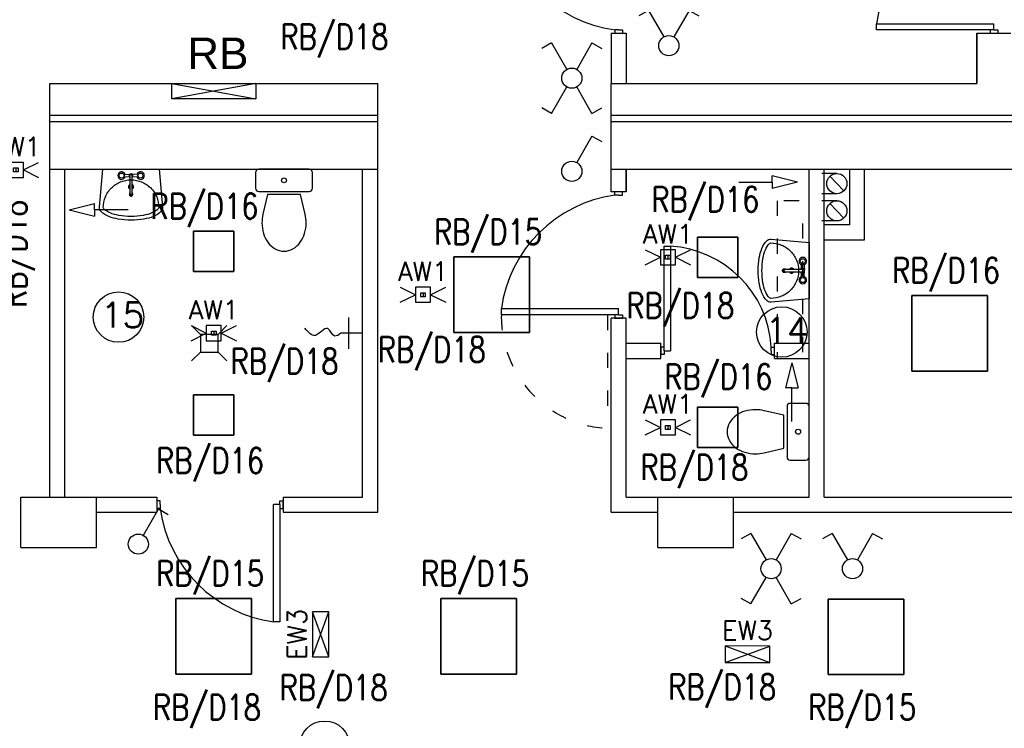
# Model space of a CAD drawing. Header units: inches. Extents: x 6268 to 12323, y 5221 to 42059.
# Tile 71 of 98: x 7485 to 8265, y 31255 to 31817. Entities that reach past the tile are written whole.
import ezdxf
from ezdxf.enums import TextEntityAlignment as Align

# ---------------------------------------------------------------- set-up
doc = ezdxf.new("R2010")
doc.units = ezdxf.units.IN
doc.header["$MEASUREMENT"] = 0
doc.linetypes.add('ACAD_ISO03W100', pattern=[30, 12, -18])
doc.layers.add('1DE-schemat ideowy', color=1, linetype='Continuous', lineweight=40)
doc.layers.add('2DE_NUMEL', color=1, linetype='Continuous', lineweight=20)
doc.layers.add('DLXLUM', color=1, linetype='Continuous')
doc.layers.add('E_OPRAWY_LUXIONA', color=14, linetype='Continuous')
doc.styles.add('CP_ATTR', font='romans.shx')
doc.styles.get("Standard").update_dxf_attribs({"font": 'txt.shx'})

# ---------------------------------------------------------------- blocks, each defined once
blk = doc.blocks.new('*U1433')
for p, q in [((30, 30), (-30, 30)), ((-30, 30), (-30, -30)), ((-30, 30), (-30, -30)), ((-30, -30), (-30, 30)), ((-30, 30), (-30, 30)), ((30, 30), (-30, 30)), ((-30, 30), (-30, 30)), ((-30, 30), (30, 30)), ((-30, -30), (-30, 30)), ((-30, 30), (30, 30)), ((30, -30), (30, 30)), ((30, 30), (30, 30)), ((30, -30), (30, 30)), ((30, 30), (30, 30)), ((30, 30), (30, -30)), ((30, 30), (30, -30)), ((-30, -30), (30, -30)), ((-30, -30), (-30, -30)), ((-30, -30), (30, -30)), ((30, -30), (-30, -30)), ((-30, -30), (-30, -30)), ((30, -30), (-30, -30)), ((30, -30), (30, -30)), ((30, -30), (30, -30))]:
    blk.add_line(p, q)
blk = doc.blocks.new('*U1332')
for p, q in [((30, 30), (-30, 30)), ((-30, 30), (-30, -30)), ((-30, 30), (-30, -30)), ((-30, -30), (-30, 30)), ((-30, 30), (-30, 30)), ((30, 30), (-30, 30)), ((-30, 30), (-30, 30)), ((-30, 30), (30, 30)), ((-30, -30), (-30, 30)), ((-30, 30), (30, 30)), ((30, -30), (30, 30)), ((30, 30), (30, 30)), ((30, -30), (30, 30)), ((30, 30), (30, 30)), ((30, 30), (30, -30)), ((30, 30), (30, -30)), ((-30, -30), (30, -30)), ((-30, -30), (-30, -30)), ((-30, -30), (30, -30)), ((30, -30), (-30, -30)), ((-30, -30), (-30, -30)), ((30, -30), (-30, -30)), ((30, -30), (30, -30)), ((30, -30), (30, -30))]:
    blk.add_line(p, q)
blk = doc.blocks.new('*U1349')
for p, q in [((30, 30), (-30, 30)), ((-30, 30), (-30, -30)), ((-30, 30), (-30, -30)), ((-30, -30), (-30, 30)), ((-30, 30), (-30, 30)), ((30, 30), (-30, 30)), ((-30, 30), (-30, 30)), ((-30, 30), (30, 30)), ((-30, -30), (-30, 30)), ((-30, 30), (30, 30)), ((30, -30), (30, 30)), ((30, 30), (30, 30)), ((30, -30), (30, 30)), ((30, 30), (30, 30)), ((30, 30), (30, -30)), ((30, 30), (30, -30)), ((-30, -30), (30, -30)), ((-30, -30), (-30, -30)), ((-30, -30), (30, -30)), ((30, -30), (-30, -30)), ((-30, -30), (-30, -30)), ((30, -30), (-30, -30)), ((30, -30), (30, -30)), ((30, -30), (30, -30))]:
    blk.add_line(p, q)
blk = doc.blocks.new('*U1411')
for p, q in [((30, 30), (-30, 30)), ((-30, 30), (-30, -30)), ((-30, 30), (-30, -30)), ((-30, -30), (-30, 30)), ((-30, 30), (-30, 30)), ((-30, 30), (-30, 30)), ((-30, 30), (30, 30)), ((30, 30), (-30, 30)), ((-30, -30), (-30, 30)), ((-30, 30), (30, 30)), ((30, -30), (30, 30)), ((30, 30), (30, 30)), ((30, -30), (30, 30)), ((30, 30), (30, 30)), ((30, 30), (30, -30)), ((30, 30), (30, -30)), ((-30, -30), (30, -30)), ((-30, -30), (30, -30)), ((30, -30), (-30, -30)), ((-30, -30), (-30, -30)), ((-30, -30), (-30, -30)), ((30, -30), (-30, -30)), ((30, -30), (30, -30)), ((30, -30), (30, -30))]:
    blk.add_line(p, q)
blk = doc.blocks.new('*U1415')
for p, q in [((16, 16), (-16, 16)), ((-16, 16), (-16, -16)), ((-16, 16), (-16, -16)), ((-16, -16), (-16, 16)), ((-16, 16), (-16, 16)), ((16, 16), (-16, 16)), ((-16, 16), (-16, 16)), ((-16, 16), (16, 16)), ((-16, -16), (-16, 16)), ((-16, 16), (16, 16)), ((16, -16), (16, 16)), ((16, 16), (16, 16)), ((16, -16), (16, 16)), ((16, 16), (16, 16)), ((16, 16), (16, -16)), ((16, 16), (16, -16)), ((-16, -16), (16, -16)), ((-16, -16), (-16, -16)), ((-16, -16), (16, -16)), ((16, -16), (-16, -16)), ((-16, -16), (-16, -16)), ((16, -16), (-16, -16)), ((16, -16), (16, -16)), ((16, -16), (16, -16))]:
    blk.add_line(p, q)
blk = doc.blocks.new('*U1416')
for p, q in [((16, 16), (-16, 16)), ((-16, 16), (-16, -16)), ((-16, 16), (-16, -16)), ((-16, -16), (-16, 16)), ((-16, 16), (-16, 16)), ((16, 16), (-16, 16)), ((-16, 16), (-16, 16)), ((-16, 16), (16, 16)), ((-16, -16), (-16, 16)), ((-16, 16), (16, 16)), ((16, -16), (16, 16)), ((16, 16), (16, 16)), ((16, -16), (16, 16)), ((16, 16), (16, 16)), ((16, 16), (16, -16)), ((16, 16), (16, -16)), ((-16, -16), (16, -16)), ((-16, -16), (-16, -16)), ((-16, -16), (16, -16)), ((16, -16), (-16, -16)), ((-16, -16), (-16, -16)), ((16, -16), (-16, -16)), ((16, -16), (16, -16)), ((16, -16), (16, -16))]:
    blk.add_line(p, q)
blk = doc.blocks.new('*U1421')
for p, q in [((16, 16), (-16, 16)), ((-16, 16), (-16, -16)), ((-16, 16), (-16, -16)), ((-16, -16), (-16, 16)), ((-16, 16), (-16, 16)), ((16, 16), (-16, 16)), ((-16, 16), (-16, 16)), ((-16, 16), (16, 16)), ((-16, -16), (-16, 16)), ((-16, 16), (16, 16)), ((16, -16), (16, 16)), ((16, 16), (16, 16)), ((16, -16), (16, 16)), ((16, 16), (16, 16)), ((16, 16), (16, -16)), ((16, 16), (16, -16)), ((-16, -16), (16, -16)), ((-16, -16), (-16, -16)), ((-16, -16), (16, -16)), ((16, -16), (-16, -16)), ((-16, -16), (-16, -16)), ((16, -16), (-16, -16)), ((16, -16), (16, -16)), ((16, -16), (16, -16))]:
    blk.add_line(p, q)
blk = doc.blocks.new('*U1422')
for p, q in [((16, 16), (-16, 16)), ((-16, 16), (-16, -16)), ((-16, 16), (-16, -16)), ((-16, -16), (-16, 16)), ((-16, 16), (-16, 16)), ((16, 16), (-16, 16)), ((-16, 16), (-16, 16)), ((-16, 16), (16, 16)), ((-16, -16), (-16, 16)), ((-16, 16), (16, 16)), ((16, -16), (16, 16)), ((16, 16), (16, 16)), ((16, -16), (16, 16)), ((16, 16), (16, 16)), ((16, 16), (16, -16)), ((16, 16), (16, -16)), ((-16, -16), (16, -16)), ((-16, -16), (-16, -16)), ((-16, -16), (16, -16)), ((16, -16), (-16, -16)), ((-16, -16), (-16, -16)), ((16, -16), (-16, -16)), ((16, -16), (16, -16)), ((16, -16), (16, -16))]:
    blk.add_line(p, q)
blk = doc.blocks.new('*U1424')
for p, q in [((30, 30), (-30, 30)), ((-30, 30), (-30, -30)), ((-30, 30), (-30, -30)), ((-30, -30), (-30, 30)), ((-30, 30), (-30, 30)), ((30, 30), (-30, 30)), ((-30, 30), (-30, 30)), ((-30, 30), (30, 30)), ((-30, -30), (-30, 30)), ((-30, 30), (30, 30)), ((30, -30), (30, 30)), ((30, 30), (30, 30)), ((30, -30), (30, 30)), ((30, 30), (30, 30)), ((30, 30), (30, -30)), ((30, 30), (30, -30)), ((-30, -30), (30, -30)), ((-30, -30), (30, -30)), ((30, -30), (-30, -30)), ((-30, -30), (-30, -30)), ((-30, -30), (-30, -30)), ((30, -30), (-30, -30)), ((30, -30), (30, -30)), ((30, -30), (30, -30))]:
    blk.add_line(p, q)
blk = doc.blocks.new('CPEL_2598')
for p, q in [((-0.4, 0.7), (-0.594, 0.589)), ((-0.4, 0.7), (-0.099, 0.174)), ((0.4, 0.7), (0.099, 0.174)), ((0.4, 0.7), (0.594, 0.589))]:
    blk.add_line(p, q)
blk.add_circle((0, 0), 0.2)
at = {"linetype": 'ByBlock', "style": 'CP_ATTR', "flags": 9}
for tag, p in [('NAME', (-0.092, -0.018)), ('GROUP', (-0.092, -0.018)), ('NUMBER', (-0.092, -0.018)), ('PRODUCER', (-0.092, -0.018)), ('ARTICLE', (-0.092, -0.018)), ('CHARACTER', (-0.092, -0.018)), ('VOLTAGE', (-0.092, -0.019)), ('WEIGHT', (-0.092, -0.018)), ('OTHER', (-0.092, -0.018)), ('PRODUCT-TYPE', (-0.092, -0.019)), ('ORDER-NO', (-0.092, -0.019)), ('POWER', (-0.092, -0.019))]:
    blk.add_attdef(tag, text='', height=0.00005, dxfattribs=at).set_placement(p, align=Align.MIDDLE_LEFT)
blk = doc.blocks.new('CPEL_2600')
for p, q in [((-0.4, 0.7), (-0.594, 0.589)), ((-0.4, 0.7), (-0.099, 0.174)), ((0.4, 0.7), (0.099, 0.174)), ((0.4, 0.7), (0.594, 0.589)), ((-0.4, -0.7), (-0.099, -0.174)), ((0.4, -0.7), (0.099, -0.174)), ((-0.4, -0.7), (-0.594, -0.589)), ((0.4, -0.7), (0.594, -0.589))]:
    blk.add_line(p, q)
blk.add_circle((0, 0), 0.2)
at = {"linetype": 'ByBlock', "style": 'CP_ATTR', "flags": 9}
for tag, p in [('NAME', (-0.092, -0.018)), ('GROUP', (-0.092, -0.018)), ('NUMBER', (-0.092, -0.018)), ('PRODUCER', (-0.092, -0.018)), ('ARTICLE', (-0.092, -0.018)), ('CHARACTER', (-0.092, -0.018)), ('VOLTAGE', (-0.092, -0.019)), ('WEIGHT', (-0.092, -0.018)), ('OTHER', (-0.092, -0.018)), ('PRODUCT-TYPE', (-0.092, -0.019)), ('ORDER-NO', (-0.092, -0.019)), ('POWER', (-0.092, -0.019))]:
    blk.add_attdef(tag, text='', height=0.00005, dxfattribs=at).set_placement(p, align=Align.MIDDLE_LEFT)
blk = doc.blocks.new('CPEL_25941')
for q in [(0.099, 0.174), (0.594, 0.589)]:
    blk.add_line((0.4, 0.7), q)
blk.add_circle((0, 0), 0.2)
at = {"linetype": 'ByBlock', "style": 'CP_ATTR', "flags": 9}
for tag, p in [('NAME', (-0.092, -0.018)), ('GROUP', (-0.092, -0.018)), ('NUMBER', (-0.092, -0.018)), ('PRODUCER', (-0.092, -0.018)), ('ARTICLE', (-0.092, -0.018)), ('CHARACTER', (-0.092, -0.018)), ('VOLTAGE', (-0.092, -0.019)), ('WEIGHT', (-0.092, -0.018)), ('OTHER', (-0.092, -0.018)), ('PRODUCT-TYPE', (-0.092, -0.019)), ('ORDER-NO', (-0.092, -0.019)), ('POWER', (-0.092, -0.019))]:
    blk.add_attdef(tag, text='', height=0.00005, dxfattribs=at).set_placement(p, align=Align.MIDDLE_LEFT)
blk = doc.blocks.new('AW11')
at = {"layer": 'E_OPRAWY_LUXIONA'}
for p, q in [((-18, 6), (-6, 0)), ((-18, -6), (-6, 0)), ((0, 1.58), (0, -1.58)), ((6, 0), (18, 6)), ((6, 0), (18, -6))]:
    blk.add_line(p, q, dxfattribs=at)
for points in [[(-6, -6), (6, -6), (6, 6), (-6, 6)], [(-1.8, 1.58), (1.8, 1.58), (1.8, -1.58), (-1.8, -1.58)]]:
    blk.add_lwpolyline(points, close=True, dxfattribs=at)
blk.add_attdef('B', text='', height=8, dxfattribs=at).set_placement((0, 11), align=Align.CENTER)
blk = doc.blocks.new('EWW1')
at = {"layer": 'E_OPRAWY_LUXIONA'}
for p, q in [((262874.5, -591188.3), (263230.5, -591318.3)), ((262874.5, -591318.3), (263230.5, -591188.3))]:
    blk.add_line(p, q, dxfattribs=at)
at = {"layer": 'E_OPRAWY_LUXIONA', "ltscale": 0.1}
blk.add_lwpolyline([(262874.5, -591318.3), (263230.5, -591318.3), (263230.5, -591188.3), (262874.5, -591188.3)], close=True, dxfattribs=at)
at = {"layer": 'E_OPRAWY_LUXIONA'}
blk.add_attdef('H', text='', height=77.4, dxfattribs=at).set_placement((263052.5, -591139.9), align=Align.CENTER)
blk = doc.blocks.new('cp_num_el')
at = {"linetype": 'ByBlock', "style": 'CP_ATTR', "width": 0.8, "flags": 12}
blk.add_attdef('VAL', (0, 0), '', height=1, dxfattribs=at)

msp = doc.modelspace()

# ---------------------------------------------------------------- linework, layer by layer
for p, q in [((8164.043, 31808.407), (8164.043, 31813.407)), ((8164.043, 31813.407), (8257.043, 31813.407)), ((8257.043, 31808.407), (8257.043, 31813.407)), ((7953.543, 31805.907), (7953.543, 31765.907)), ((7953.543, 31805.907), (7965.543, 31805.907)), ((7959.543, 31808.407), (7956.543, 31808.407)), ((7956.543, 31808.407), (7956.543, 31805.907)), ((7959.543, 31808.407), (7962.543, 31808.407)), ((7962.543, 31808.407), (7962.543, 31805.907)), ((7965.543, 31805.907), (7965.543, 31765.907)), ((8254.043, 31808.407), (8164.043, 31808.407)), ((8243.543, 31805.907), (8243.543, 31765.907)), ((8243.543, 31765.907), (8243.543, 31805.907)), ((8243.543, 31805.907), (8270.543, 31805.907)), ((8257.043, 31808.407), (8254.043, 31808.407)), ((8254.043, 31808.407), (8254.043, 31805.907)), ((8254.043, 31805.907), (8260.043, 31805.907)), ((8257.043, 31808.407), (8260.043, 31808.407)), ((8260.043, 31808.407), (8260.043, 31805.907)), ((7508.543, 31765.907), (7618.543, 31765.907)), ((7508.543, 31697.907), (7508.543, 31765.907)), ((7611.543, 31765.907), (7638.543, 31765.907)), ((7618.543, 31765.907), (7645.543, 31765.907)), ((7645.543, 31765.907), (7768.543, 31765.907)), ((7768.543, 31697.907), (7768.543, 31765.907)), ((7953.543, 31765.907), (8243.543, 31765.907)), ((7953.543, 31697.907), (7953.543, 31765.907)), ((7508.543, 31740.907), (7768.543, 31740.907)), ((7953.543, 31740.907), (8560.543, 31740.907)), ((7508.543, 31735.907), (7768.543, 31735.907)), ((7953.543, 31735.907), (8560.543, 31735.907)), ((7508.543, 31697.907), (7768.543, 31697.907)), ((7508.543, 31437.907), (7508.543, 31697.907)), ((7520.543, 31437.907), (7520.543, 31697.907)), ((7567.281, 31693.777), (7572.131, 31694.141)), ((7578.681, 31693.777), (7573.83, 31694.141)), ((7756.543, 31437.907), (7756.543, 31697.907)), ((7768.543, 31425.907), (7768.543, 31697.907)), ((7953.543, 31697.907), (8520.543, 31697.907)), ((7953.543, 31679.907), (7953.543, 31697.907)), ((7965.543, 31679.907), (7965.543, 31697.907)), ((7965.543, 31697.907), (7965.543, 31679.907)), ((8081.273, 31687.664), (8081.273, 31692.664)), ((8101.273, 31687.664), (8081.273, 31692.664)), ((8110.543, 31437.907), (8110.543, 31697.907)), ((8122.543, 31437.907), (8122.543, 31697.907)), ((8122.543, 31697.907), (8142.543, 31697.907)), ((8138.023, 31680.716), (8127.064, 31692.374)), ((8142.543, 31697.907), (8142.543, 31653.907)), ((8142.543, 31697.907), (8142.543, 31653.907)), ((8154.543, 31641.907), (8154.543, 31697.907)), ((7572.131, 31691.668), (7567.281, 31692.032)), ((7578.681, 31692.032), (7573.83, 31691.668)), ((8054.716, 31687.664), (8081.273, 31687.664)), ((8081.273, 31687.664), (8081.273, 31682.664)), ((8101.273, 31687.664), (8081.273, 31682.664)), ((7574.231, 31678.704), (7574.231, 31677.824)), ((7965.543, 31679.907), (7953.543, 31679.907)), ((7956.543, 31677.407), (7956.543, 31679.907)), ((7959.543, 31677.407), (7956.543, 31677.407)), ((7959.543, 31677.407), (7962.543, 31677.407)), ((7962.543, 31677.407), (7962.543, 31679.907)), ((7524.024, 31665.665), (7544.024, 31670.665)), ((7544.024, 31665.665), (7544.024, 31670.665)), ((8138.023, 31659.114), (8127.064, 31670.772)), ((7524.024, 31665.665), (7544.024, 31660.665)), ((7570.581, 31665.665), (7544.024, 31665.665)), ((7544.024, 31665.665), (7544.024, 31660.665)), ((8142.543, 31653.907), (8122.543, 31653.907)), ((8142.543, 31653.907), (8122.543, 31653.907)), ((8122.543, 31641.907), (8154.543, 31641.907)), ((7995.543, 31556.907), (7995.543, 31636.907)), ((7995.543, 31556.907), (7995.543, 31636.907)), ((7995.543, 31636.907), (8000.543, 31636.907)), ((8000.543, 31636.907), (8000.543, 31553.907)), ((8104.304, 31618.363), (8104.668, 31623.214)), ((8106.413, 31623.214), (8106.777, 31618.363)), ((8091.34, 31616.264), (8090.46, 31616.264)), ((8104.668, 31611.813), (8104.304, 31616.664)), ((8106.413, 31611.813), (8106.777, 31616.664)), ((7866.543, 31582.407), (7866.543, 31587.407)), ((7866.543, 31587.407), (7959.543, 31587.407)), ((7959.543, 31582.407), (7959.543, 31587.407)), ((7745.559, 31555.554), (7745.559, 31580.261)), ((7956.543, 31582.407), (7866.543, 31582.407)), ((7956.543, 31582.407), (7950.61, 31582.407)), ((7953.543, 31425.907), (7953.543, 31579.907)), ((7965.543, 31579.907), (7953.543, 31579.907)), ((7959.543, 31582.407), (7956.543, 31582.407)), ((7956.543, 31582.407), (7956.543, 31579.907)), ((7956.543, 31579.907), (7962.543, 31579.907)), ((7959.543, 31582.407), (7962.543, 31582.407)), ((7962.543, 31582.407), (7962.543, 31579.907)), ((7965.543, 31437.907), (7965.543, 31579.907)), ((7620.962, 31573.886), (7627.962, 31566.886)), ((7648.962, 31573.886), (7641.962, 31566.886)), ((7756.543, 31567.907), (7739.274, 31567.907)), ((7641.962, 31566.886), (7627.962, 31566.886)), ((7627.962, 31566.886), (7627.962, 31552.886)), ((7641.962, 31559.886), (7641.962, 31566.886)), ((7641.962, 31552.886), (7641.962, 31566.886)), ((7965.543, 31559.907), (7993.043, 31559.907)), ((7993.043, 31547.907), (7993.043, 31559.907)), ((8083.043, 31559.907), (8110.543, 31559.907)), ((8083.043, 31547.907), (8083.043, 31559.907)), ((7620.962, 31545.886), (7627.962, 31552.886)), ((7627.962, 31552.886), (7641.962, 31552.886)), ((7648.962, 31545.886), (7641.962, 31552.886)), ((7995.543, 31556.907), (7993.043, 31556.907)), ((7993.043, 31556.907), (7993.043, 31550.907)), ((7995.543, 31553.907), (7995.543, 31556.907)), ((7995.543, 31553.907), (8000.543, 31553.907)), ((7995.543, 31553.907), (7995.543, 31550.907)), ((8080.543, 31553.907), (8080.543, 31556.907)), ((8080.543, 31556.907), (8083.043, 31556.907)), ((8080.543, 31553.907), (8080.543, 31550.907)), ((7965.543, 31547.907), (7993.043, 31547.907)), ((7995.543, 31550.907), (7993.043, 31550.907)), ((8080.543, 31550.907), (8083.043, 31550.907)), ((8083.043, 31547.907), (8110.543, 31547.907)), ((8096.946, 31544.447), (8091.946, 31524.447)), ((8096.946, 31544.447), (8101.946, 31524.447)), ((8096.946, 31524.447), (8091.946, 31524.447)), ((8096.946, 31497.89), (8096.946, 31524.447)), ((8096.946, 31524.447), (8101.946, 31524.447)), ((7485.543, 31437.907), (7545.543, 31437.907)), ((7485.543, 31397.907), (7485.543, 31437.907)), ((7520.543, 31437.907), (7593.543, 31437.907)), ((7545.543, 31397.907), (7545.543, 31437.907)), ((7593.543, 31437.907), (7593.543, 31425.907)), ((7596.043, 31434.907), (7593.543, 31434.907)), ((7596.043, 31431.907), (7596.043, 31434.907)), ((7691.043, 31431.907), (7691.043, 31434.907)), ((7691.043, 31434.907), (7693.543, 31434.907)), ((7693.543, 31437.907), (7756.543, 31437.907)), ((7693.543, 31437.907), (7693.543, 31425.907)), ((7693.543, 31428.907), (7693.543, 31434.907)), ((7965.543, 31437.907), (7990.543, 31437.907)), ((7990.543, 31437.907), (8050.543, 31437.907)), ((7990.543, 31397.907), (7990.543, 31437.907)), ((8050.543, 31397.907), (8050.543, 31437.907)), ((8050.543, 31437.907), (8110.543, 31437.907)), ((8122.543, 31437.907), (8320.543, 31437.907)), ((7596.043, 31428.907), (7593.543, 31428.907)), ((7596.043, 31431.907), (7596.043, 31428.907)), ((7691.043, 31431.907), (7686.043, 31431.907)), ((7686.043, 31338.907), (7686.043, 31431.907)), ((7691.043, 31431.907), (7691.043, 31428.907)), ((7691.043, 31428.907), (7693.543, 31428.907)), ((7691.043, 31428.907), (7691.043, 31338.907)), ((7545.543, 31425.907), (7593.543, 31425.907)), ((7693.543, 31425.907), (7768.543, 31425.907)), ((7953.543, 31425.907), (7990.543, 31425.907)), ((8050.543, 31425.907), (8320.543, 31425.907)), ((7485.543, 31397.907), (7545.543, 31397.907)), ((7990.543, 31397.907), (8050.543, 31397.907)), ((7691.043, 31338.907), (7686.043, 31338.907))]:
    msp.add_line(p, q)
at = {"linetype": 'ACAD_ISO03W100'}
for p, q in [((8132.543, 31694.545), (8110.543, 31694.545)), ((8132.543, 31678.545), (8110.543, 31678.545)), ((8085.181, 31672.943), (8085.181, 31547.907)), ((8132.543, 31672.943), (8085.181, 31672.943)), ((8132.543, 31656.943), (8105.181, 31656.943)), ((8105.181, 31654.943), (8105.181, 31547.907)), ((7950.61, 31582.407), (7950.61, 31492.407))]:
    msp.add_line(p, q, dxfattribs=at)
for points in [[(7547.999, 31667.948), (7550.74, 31697.907), (7595.222, 31697.907), (7597.962, 31667.948, -0.0228092), (7597.981, 31667.54, -0.2034528), (7596.615, 31664.323, -0.0971632), (7590.659, 31660.469, -0.0541309), (7583.175, 31658.379, -0.0410715), (7572.981, 31657.54, -0.0410715), (7562.787, 31658.379, -0.0541309), (7555.303, 31660.469, -0.0971632), (7549.347, 31664.323, -0.2034528), (7547.981, 31667.54, -0.2034528)], [(7573.771, 31678.422, 0.104546), (7573.831, 31678.704), (7573.831, 31692.904, 1), (7572.131, 31692.904), (7572.131, 31678.704, 0.104546), (7572.191, 31678.422)], [(7594.975, 31667.674, -0.0228092), (7594.981, 31667.54, -0.2034528), (7594.531, 31666.481, -0.0971632), (7589.544, 31663.255, -0.0541309), (7582.684, 31661.339, -0.0410715), (7572.981, 31660.54, -0.0410715), (7563.277, 31661.339, -0.0541309), (7556.417, 31663.255, -0.0971632), (7551.431, 31666.481, -0.2034528), (7550.981, 31667.54, -0.0984914), (7552.656, 31675.959, -0.0984914), (7557.425, 31683.097, -0.0984914), (7564.562, 31687.866, -0.0984914), (7572.981, 31689.54, -0.0984914), (7581.4, 31687.866, -0.0984914), (7588.537, 31683.097, -0.0984914), (7593.306, 31675.959, -0.0984914), (7594.981, 31667.54)], [(7572.131, 31679.562, 0.0091413), (7572.097, 31679.532, 0.1007965), (7571.825, 31679.148, 0.104546), (7571.731, 31678.704, 0.104546), (7571.825, 31678.26)], [(7571.731, 31678.704), (7571.731, 31677.824, 0.104546), (7571.825, 31677.38, 0.1007965), (7572.097, 31676.997, 0.0959107), (7572.499, 31676.745, 0.0927204), (7572.981, 31676.654, 0.0927204), (7573.463, 31676.745, 0.0959107), (7573.865, 31676.997, 0.1007965), (7574.137, 31677.38)], [(7571.825, 31678.26, 0.1007965), (7572.097, 31677.877, 0.0959107), (7572.499, 31677.625)], [(7572.981, 31677.534, 0.0927204), (7573.463, 31677.625, 0.0959107), (7573.865, 31677.877, 0.1007965), (7574.137, 31678.26)], [(7574.137, 31678.26, 0.104546), (7574.231, 31678.704, 0.104546), (7574.137, 31679.148, 0.1007965), (7573.865, 31679.532)], [(7710.558, 31647.061, 0.0720394), (7711.767, 31655.407, 0.0582401), (7710.974, 31662.191)], [(8080.584, 31642.495), (8110.543, 31639.754), (8110.543, 31595.273), (8080.584, 31592.532, -0.0228092), (8080.176, 31592.514, -0.2034528), (8076.959, 31593.879, -0.0971632), (8073.105, 31599.836, -0.0541309), (8071.015, 31607.32, -0.0410715), (8070.176, 31617.514, -0.0410715), (8071.015, 31627.707, -0.0541309), (8073.105, 31635.191, -0.0971632), (8076.959, 31641.148, -0.2034528), (8080.176, 31642.514, -0.2034528)], [(8080.31, 31595.52, -0.0228092), (8080.176, 31595.514, -0.2034528), (8079.117, 31595.963, -0.0971632), (8075.89, 31600.95, -0.0541309), (8073.975, 31607.81, -0.0410715), (8073.176, 31617.514, -0.0410715), (8073.975, 31627.217, -0.0541309), (8075.89, 31634.077, -0.0971632), (8079.117, 31639.064, -0.2034528), (8080.176, 31639.514, -0.0984914), (8088.595, 31637.839, -0.0984914), (8095.732, 31633.07, -0.0984914), (8100.501, 31625.933, -0.0984914), (8102.176, 31617.514, -0.0984914), (8100.501, 31609.095, -0.0984914), (8095.732, 31601.957, -0.0984914), (8088.595, 31597.188, -0.0984914), (8080.176, 31595.514)], [(7687.211, 31634.805, 0.1321382), (7694.267, 31632.907, 0.1321382), (7701.323, 31634.805)], [(8091.34, 31618.764), (8090.46, 31618.764, 0.104546), (8090.016, 31618.67, 0.1007965), (8089.633, 31618.398, 0.0959107), (8089.381, 31617.996, 0.0927204), (8089.29, 31617.514, 0.0927204), (8089.381, 31617.031, 0.0959107), (8089.633, 31616.63, 0.1007965), (8090.016, 31616.357)], [(8090.17, 31617.514, 0.0927204), (8090.261, 31617.031, 0.0959107), (8090.513, 31616.63, 0.1007965), (8090.896, 31616.357)], [(8090.896, 31618.67, 0.1007965), (8090.513, 31618.398, 0.0959107), (8090.261, 31617.996)], [(8092.198, 31618.364, 0.0091413), (8092.168, 31618.398, 0.1007965), (8091.784, 31618.67, 0.104546), (8091.34, 31618.764, 0.104546), (8090.896, 31618.67)], [(8090.896, 31616.357, 0.104546), (8091.34, 31616.264, 0.104546), (8091.784, 31616.357, 0.1007965), (8092.168, 31616.63)], [(8091.058, 31616.723, 0.104546), (8091.34, 31616.664), (8105.54, 31616.664, 1), (8105.54, 31618.364), (8091.34, 31618.364, 0.104546), (8091.058, 31618.304)], [(8047.441, 31496.804, 0.1321382), (8045.543, 31489.748, 0.1321382), (8047.441, 31482.691)], [(8059.697, 31473.456, 0.0720394), (8068.043, 31472.248, 0.0582401), (8074.827, 31473.04)]]:
    msp.add_lwpolyline(points, format="xyb")
for points in [[(7674.267, 31680.407), (7714.267, 31680.407, 0.4142136), (7716.767, 31682.907), (7716.767, 31695.407, 0.4142136), (7714.267, 31697.907), (7674.267, 31697.907, 0.4142136), (7671.767, 31695.407), (7671.767, 31682.907, 0.4142136)], [(8093.043, 31509.748), (8093.043, 31469.748, 0.4142136), (8095.543, 31467.248), (8108.043, 31467.248, 0.4142136), (8110.543, 31469.748), (8110.543, 31509.748, 0.4142136), (8108.043, 31512.248), (8095.543, 31512.248, 0.4142136)]]:
    msp.add_lwpolyline(points, format="xyb", close=True)
for points in [[(7710.974, 31662.191), (7707.34, 31677.924), (7681.194, 31677.924), (7677.56, 31662.191)], [(8074.827, 31473.04), (8090.56, 31476.674), (8090.56, 31502.821), (8074.827, 31506.455)]]:
    msp.add_lwpolyline(points)
for centre, radius in [((7565.481, 31692.904), 2), ((7580.481, 31692.904), 2), ((8132.543, 31686.545), 8), ((7694.267, 31689.157), 1.959), ((8132.543, 31664.943), 8), ((8105.54, 31625.014), 2), ((8105.54, 31610.014), 2), ((7563.077, 31580.672), 20), ((8088.913, 31568.851), 20), ((8101.793, 31489.748), 1.959), ((7726.486, 31240.299), 20)]:
    msp.add_circle(centre, radius)
for centre, radius, start, end in [((8268.635, 31798.816), 105.604, 97.942007, 172.057993), ((7971.135, 31912.999), 105.604, 187.942007, 262.058006), ((7565.481, 31692.904), 3, 18.479542, 341.520458), ((7572.981, 31692.904), 1.5, 304.518103, 235.481897), ((7580.481, 31692.904), 3, 198.479542, 161.520458), ((7572.981, 31684.04), 2, 115.150661, 244.849339), ((7572.981, 31684.04), 2, 295.150661, 64.849339), ((7572.902, 31678.737), 0.778, 203.873452, 226.896534), ((7572.95, 31678.788), 0.848, 226.896534, 248.810627), ((7572.981, 31678.868), 1.334, 248.810627, 270), ((7572.981, 31678.868), 0.934, 248.810627, 270), ((7572.981, 31678.868), 0.934, 270, 291.189373), ((7573.012, 31678.788), 0.848, 291.189373, 313.103466), ((7573.06, 31678.737), 0.778, 313.103466, 336.126548), ((7573.012, 31678.62), 1.248, 46.896534, 48.991514), ((7573.134, 31677.824), 1.097, 336.126548, 0), ((7971.135, 31572.816), 105.604, 97.942007, 172.057993), ((7706.184, 31655.407), 29.417, 166.667413, 180), ((7706.184, 31655.407), 29.417, 180, 196.481727), ((7700.326, 31653.674), 23.308, 196.481727, 215.537686), ((7688.208, 31653.674), 23.308, 324.462314, 343.518273), ((7696.616, 31651.024), 18.749, 215.537686, 239.890598), ((7691.918, 31651.024), 18.749, 300.109402, 324.462314), ((7995.424, 31551.788), 85.273, 3.441685, 86.55833), ((8105.54, 31625.014), 3, 288.479544, 251.520456), ((8090.46, 31617.36), 1.097, 246.126548, 270), ((8091.504, 31617.514), 1.334, 158.810629, 180), ((8091.504, 31617.514), 0.934, 158.810629, 180), ((8091.504, 31617.514), 0.934, 180, 201.189371), ((8091.424, 31617.545), 0.848, 136.896548, 158.810629), ((8091.424, 31617.483), 0.848, 201.189371, 223.103452), ((8091.373, 31617.593), 0.778, 113.873452, 136.896548), ((8091.373, 31617.435), 0.778, 223.103452, 246.126548), ((8091.256, 31617.483), 1.248, 316.896548, 318.991514), ((8096.676, 31617.514), 2, 25.150661, 154.849339), ((8096.676, 31617.514), 2, 205.150661, 334.849339), ((8105.54, 31617.514), 1.5, 214.518109, 145.481891), ((8105.54, 31610.014), 3, 108.479544, 71.520456), ((8066.31, 31483.689), 23.308, 106.481727, 125.537686), ((8068.043, 31477.831), 29.417, 90, 106.481727), ((8068.043, 31477.831), 29.417, 76.667411, 90), ((8063.66, 31487.399), 18.749, 125.537686, 149.890592), ((8063.66, 31492.097), 18.749, 210.109408, 234.462314), ((8066.31, 31495.807), 23.308, 234.462314, 253.518273), ((7700.635, 31443.499), 105.604, 187.942014, 262.057993)]:
    msp.add_arc(centre, radius, start, end)
msp.add_arc((7955.188, 31580.946), 88.657, 179.055554, 267.039955, dxfattribs=at)
msp.add_spline([(7739.274, 31567.907), (7734.586, 31565.654), (7728.901, 31571.6), (7719.118, 31566.183), (7710.789, 31571.864)], degree=3)
at = {"layer": '1DE-schemat ideowy', "lineweight": 30}
for p, q in [((7671.893, 31765.907), (7605.193, 31753.904)), ((7605.193, 31765.907), (7671.893, 31753.904))]:
    msp.add_line(p, q, dxfattribs=at)
msp.add_lwpolyline([(7671.893, 31765.907), (7671.893, 31753.904), (7605.193, 31753.904), (7605.193, 31765.907)], close=True, dxfattribs=at)

# ---------------------------------------------------------------- block references
at = {"layer": '2DE_NUMEL'}
ref = msp.add_blockref('cp_num_el', (7691.3, 31810.348), dxfattribs=dict(at, xscale=-20, yscale=20, zscale=15, rotation=179.9999999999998))
ref.add_attrib('VAL', 'RB/D18', (7691.3, 31793.148), dxfattribs={"layer": '0', "linetype": 'ByBlock', "height": 20, "rotation": 720, "style": 'CP_ATTR', "width": 0.8, "flags": 12})
ref = msp.add_blockref('cp_num_el', (7985.398, 31681.238), dxfattribs=dict(at, xscale=-20, yscale=20, zscale=15, rotation=179.9999999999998))
ref.add_attrib('VAL', 'RB/D16', (7985.398, 31664.038), dxfattribs={"layer": '0', "linetype": 'ByBlock', "height": 20, "rotation": 720, "style": 'CP_ATTR', "width": 0.8, "flags": 12})
ref = msp.add_blockref('cp_num_el', (7588.324, 31675.919), dxfattribs=dict(at, xscale=-20, yscale=20, zscale=15, rotation=179.9999999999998))
ref.add_attrib('VAL', 'RB/D16', (7588.324, 31658.719), dxfattribs={"layer": '0', "linetype": 'ByBlock', "height": 20, "rotation": 720, "style": 'CP_ATTR', "width": 0.8, "flags": 12})
ref = msp.add_blockref('cp_num_el', (7472.8, 31588.164), dxfattribs=dict(at, xscale=-20, yscale=20, zscale=15, rotation=269.9999999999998))
ref.add_attrib('VAL', 'RB/D18', (7490, 31588.164), dxfattribs={"layer": '0', "linetype": 'ByBlock', "height": 20, "rotation": 810, "style": 'CP_ATTR', "width": 0.8, "flags": 12})
ref = msp.add_blockref('cp_num_el', (7813.098, 31655.47), dxfattribs=dict(at, xscale=-20, yscale=20, zscale=15, rotation=179.9999999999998))
ref.add_attrib('VAL', 'RB/D15', (7813.098, 31638.27), dxfattribs={"layer": '0', "linetype": 'ByBlock', "height": 20, "rotation": 720, "style": 'CP_ATTR', "width": 0.8, "flags": 12})
ref = msp.add_blockref('cp_num_el', (8176.251, 31624.919), dxfattribs=dict(at, xscale=-20, yscale=20, zscale=15, rotation=179.9999999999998))
ref.add_attrib('VAL', 'RB/D16', (8176.251, 31607.719), dxfattribs={"layer": '0', "linetype": 'ByBlock', "height": 20, "rotation": 720, "style": 'CP_ATTR', "width": 0.8, "flags": 12})
ref = msp.add_blockref('cp_num_el', (7965.543, 31597.107), dxfattribs=dict(at, xscale=-20, yscale=20, zscale=15, rotation=179.9999999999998))
ref.add_attrib('VAL', 'RB/D18', (7965.543, 31579.907), dxfattribs={"layer": '0', "linetype": 'ByBlock', "height": 20, "rotation": 720, "style": 'CP_ATTR', "width": 0.8, "flags": 12})
ref = msp.add_blockref('cp_num_el', (7768.543, 31562.248), dxfattribs=dict(at, xscale=-20, yscale=20, zscale=15, rotation=179.9999999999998))
ref.add_attrib('VAL', 'RB/D18', (7768.543, 31545.048), dxfattribs={"layer": '0', "linetype": 'ByBlock', "height": 20, "rotation": 720, "style": 'CP_ATTR', "width": 0.8, "flags": 12})
ref = msp.add_blockref('cp_num_el', (7651.8, 31552.854), dxfattribs=dict(at, xscale=-20, yscale=20, zscale=15, rotation=179.9999999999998))
ref.add_attrib('VAL', 'RB/D18', (7651.8, 31535.654), dxfattribs={"layer": '0', "linetype": 'ByBlock', "height": 20, "rotation": 720, "style": 'CP_ATTR', "width": 0.8, "flags": 12})
ref = msp.add_blockref('cp_num_el', (7995.666, 31540.669), dxfattribs=dict(at, xscale=-20, yscale=20, zscale=15, rotation=179.9999999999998))
ref.add_attrib('VAL', 'RB/D16', (7995.666, 31523.469), dxfattribs={"layer": '0', "linetype": 'ByBlock', "height": 20, "rotation": 720, "style": 'CP_ATTR', "width": 0.8, "flags": 12})
ref = msp.add_blockref('cp_num_el', (7592.723, 31474.053), dxfattribs=dict(at, xscale=-20, yscale=20, zscale=15, rotation=179.9999999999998))
ref.add_attrib('VAL', 'RB/D16', (7592.723, 31456.853), dxfattribs={"layer": '0', "linetype": 'ByBlock', "height": 20, "rotation": 720, "style": 'CP_ATTR', "width": 0.8, "flags": 12})
ref = msp.add_blockref('cp_num_el', (7976.699, 31468.866), dxfattribs=dict(at, xscale=-20, yscale=20, zscale=15, rotation=179.9999999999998))
ref.add_attrib('VAL', 'RB/D18', (7976.699, 31451.666), dxfattribs={"layer": '0', "linetype": 'ByBlock', "height": 20, "rotation": 720, "style": 'CP_ATTR', "width": 0.8, "flags": 12})
ref = msp.add_blockref('cp_num_el', (7592.751, 31384.594), dxfattribs=dict(at, xscale=-20, yscale=20, zscale=15, rotation=179.9999999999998))
ref.add_attrib('VAL', 'RB/D15', (7592.751, 31367.394), dxfattribs={"layer": '0', "linetype": 'ByBlock', "height": 20, "rotation": 720, "style": 'CP_ATTR', "width": 0.8, "flags": 12})
ref = msp.add_blockref('cp_num_el', (7802.751, 31384.594), dxfattribs=dict(at, xscale=-20, yscale=20, zscale=15, rotation=179.9999999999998))
ref.add_attrib('VAL', 'RB/D15', (7802.751, 31367.394), dxfattribs={"layer": '0', "linetype": 'ByBlock', "height": 20, "rotation": 720, "style": 'CP_ATTR', "width": 0.8, "flags": 12})
ref = msp.add_blockref('cp_num_el', (7690.678, 31294.094), dxfattribs=dict(at, xscale=-20, yscale=20, zscale=15, rotation=179.9999999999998))
ref.add_attrib('VAL', 'RB/D18', (7690.678, 31276.894), dxfattribs={"layer": '0', "linetype": 'ByBlock', "height": 20, "rotation": 720, "style": 'CP_ATTR', "width": 0.8, "flags": 12})
ref = msp.add_blockref('cp_num_el', (7998.751, 31294.668), dxfattribs=dict(at, xscale=-20, yscale=20, zscale=15, rotation=179.9999999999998))
ref.add_attrib('VAL', 'RB/D18', (7998.751, 31277.468), dxfattribs={"layer": '0', "linetype": 'ByBlock', "height": 20, "rotation": 720, "style": 'CP_ATTR', "width": 0.8, "flags": 12})
ref = msp.add_blockref('cp_num_el', (7590.272, 31278.412), dxfattribs=dict(at, xscale=-20, yscale=20, zscale=15, rotation=179.9999999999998))
ref.add_attrib('VAL', 'RB/D18', (7590.272, 31261.212), dxfattribs={"layer": '0', "linetype": 'ByBlock', "height": 20, "rotation": 720, "style": 'CP_ATTR', "width": 0.8, "flags": 12})
ref = msp.add_blockref('cp_num_el', (8109.751, 31278.528), dxfattribs=dict(at, xscale=-20, yscale=20, zscale=15, rotation=179.9999999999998))
ref.add_attrib('VAL', 'RB/D15', (8109.751, 31261.328), dxfattribs={"layer": '0', "linetype": 'ByBlock', "height": 20, "rotation": 720, "style": 'CP_ATTR', "width": 0.8, "flags": 12})
at = {"layer": 'DLXLUM', "xscale": 40, "yscale": 40, "zscale": 50}
for name, p in [('CPEL_2598', (7999.344, 31795.962)), ('CPEL_2600', (7922.392, 31770.163)), ('CPEL_25941', (7922.392, 31696.308)), ('CPEL_25941', (7578.747, 31400.61)), ('CPEL_2600', (8080.398, 31381.128)), ('CPEL_2598', (8144.926, 31381.128))]:
    msp.add_blockref(name, p, dxfattribs=at)
at = {"layer": 'DLXLUM'}
ref = msp.add_blockref('AW11', (7481.606, 31697.354), dxfattribs=at)
ref.add_attrib('B', 'AW1', dxfattribs={"layer": 'E_OPRAWY_LUXIONA', "height": 15}).set_placement((7481.606, 31708.354), align=Align.CENTER)
ref = msp.add_blockref('AW11', (7998.618, 31628.153), dxfattribs=at)
ref.add_attrib('B', 'AW1', dxfattribs={"layer": 'E_OPRAWY_LUXIONA', "height": 15}).set_placement((7998.618, 31639.153), align=Align.CENTER)
for name, p in [('*U1416', (7638.543, 31632.907)), ('*U1422', (8038.043, 31628.153)), ('*U1349', (7858.89, 31598.458)), ('*U1424', (8222.043, 31567.907)), ('*U1415', (7638.543, 31502.907)), ('*U1421', (8038.043, 31493.212)), ('*U1433', (7638.543, 31327.582)), ('*U1332', (7848.543, 31327.582)), ('*U1411', (8155.543, 31327.074))]:
    msp.add_blockref(name, p, dxfattribs=at)
ref = msp.add_blockref('AW11', (7804.467, 31598.458), dxfattribs=at)
ref.add_attrib('B', 'AW1', dxfattribs={"layer": 'E_OPRAWY_LUXIONA', "height": 15}).set_placement((7804.467, 31609.458), align=Align.CENTER)
ref = msp.add_blockref('AW11', (7638.543, 31567.907), dxfattribs=at)
ref.add_attrib('B', 'AW1', dxfattribs={"layer": 'E_OPRAWY_LUXIONA', "height": 15}).set_placement((7638.543, 31578.907), align=Align.CENTER)
ref = msp.add_blockref('AW11', (7998.618, 31493.212), dxfattribs=at)
ref.add_attrib('B', 'AW1', dxfattribs={"layer": 'E_OPRAWY_LUXIONA', "height": 15}).set_placement((7998.618, 31504.212), align=Align.CENTER)
at = {"layer": 'E_OPRAWY_LUXIONA'}
ref = msp.add_blockref('EWW1', (-51432.199, 5091.803), dxfattribs=dict(at, xscale=0.09999999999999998, yscale=0.09999999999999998, zscale=0.09999999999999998, rotation=89.93413448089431))
ref.add_attrib('H', 'EW3', dxfattribs={"height": 15, "rotation": 1169.934134}).set_placement((7711.992, 31329.08), align=Align.CENTER)
ref = msp.add_blockref('EWW1', (-18175.585, 90468.849), dxfattribs=dict(at, xscale=0.09999999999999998, yscale=0.09999999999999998, zscale=0.09999999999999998, rotation=359.9341344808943))
ref.add_attrib('H', 'EW3', dxfattribs={"height": 15, "rotation": 1439.934134}).set_placement((8061.693, 31324.659), align=Align.CENTER)

# ---------------------------------------------------------------- texts
at = {"char_height": 20, "attachment_point": 1}
for s, insert in [('15', (7549.137, 31592.296)), ('14', (8075.727, 31580.475))]:
    msp.add_mtext_dynamic_manual_height_columns(s, width=68.36029, gutter_width=12.5, heights=[-20], dxfattribs=dict(at, insert=insert))
at = {"layer": '2DE_NUMEL', "insert": (7617.576, 31802.4), "char_height": 25, "width": 181.6192, "attachment_point": 1}
msp.add_mtext('{\\fArial|b0|i0|c238|p34;RB}', dxfattribs=at)

doc.saveas('drawing.dxf')
